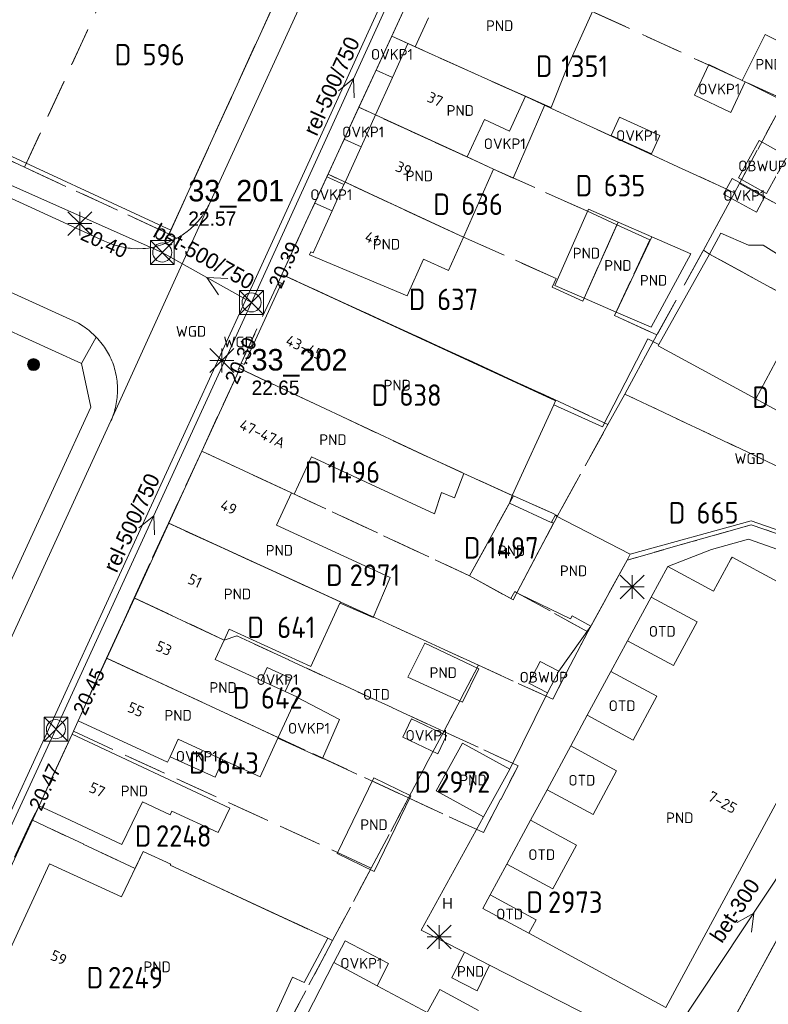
# Model space of a CAD drawing. Header units: metres. Extents: x 207644 to 210135, y 370459 to 373417.
# Tile 30 of 256: x 208055 to 208118, y 372260 to 372342. Entities that reach past the tile are written whole.
import ezdxf
from ezdxf.enums import TextEntityAlignment as Align

# ---------------------------------------------------------------- set-up
doc = ezdxf.new("R2010")
doc.units = ezdxf.units.M
doc.linetypes.add('HIDDEN2', pattern=[4.7625, 3.175, -1.5875])
for name, color, linetype in [('CON_BxH300x300mm', 7, 'Continuous'), ('CON_BxH500x750mm', 7, 'Continuous'), ('DMM_BxH300x300mm', 7, 'Continuous'), ('DMM_BxH500x750mm', 7, 'Continuous'), ('GB', 1, 'Continuous'), ('GB07', 1, 'Continuous'), ('GB11', 1, 'Continuous'), ('INV_BxH300x300mm', 7, 'Continuous'), ('INV_BxH500x750mm', 7, 'Continuous'), ('KAD_perceelnummer', 212, 'Continuous'), ('KAD_sectie', 212, 'Continuous'), ('KAD_Vastgesteld_Perceel', 212, 'Continuous'), ('KO_INSPECTIE', 7, 'Continuous'), ('NAR', 7, 'Continuous'), ('NLV_inspectieput', 7, 'Continuous'), ('NNR_inspectieput', 7, 'Continuous'), ('NOD_inspectieput', 7, 'Continuous'), ('OBWUP', 7, 'Continuous'), ('OTD', 7, 'Continuous'), ('OVKP1', 7, 'Continuous'), ('PIJL', 7, 'Continuous'), ('PND', 7, 'Continuous'), ('WGD', 7, 'Continuous')]:
    doc.layers.add(name, color=color, linetype=linetype)
for name, color, linetype, lineweight in [('GIMGMV', 7, 'Continuous', 25), ('GMV', 7, 'Continuous', 25), ('GP1', 7, 'Continuous', 30), ('Q21_lantaarnpaal', 1, 'Continuous', 0), ('Q26_boom', 72, 'Continuous', 0), ('Q28_rioolput', 153, 'Continuous', 0)]:
    doc.layers.add(name, color=color, linetype=linetype, lineweight=lineweight)
doc.styles.add('ISO', font='isocpeur.ttf', dxfattribs={"height": 1})
doc.styles.add('ISOCP', font='ISOCP.shx', dxfattribs={"height": 1.8})

# ---------------------------------------------------------------- blocks, each defined once
blk = doc.blocks.new('ACMAP_ANN_TEMPLATE_Vastgesteld_Perceelnummer')
at = {"layer": 'KAD_perceelnummer', "style": 'ISOCP'}
blk.add_attdef('Perceelnummer', text='', height=1.8, dxfattribs=at).set_placement((0, 0), align=Align.MIDDLE)
at = {"layer": 'KAD_sectie', "style": 'ISOCP'}
blk.add_attdef('sectie', text='', height=1.8, dxfattribs=at).set_placement((-2.7, 0), align=Align.MIDDLE_RIGHT)
blk = doc.blocks.new('Q21')
for p, q in [((-1, 1), (0, 0)), ((0, 1), (0, 0)), ((0, 0), (1, 1)), ((-1, 0), (0, 0)), ((-1, -1), (0, 0)), ((0, 0), (1, 0)), ((0, 0), (0, -1)), ((0, 0), (1, -1))]:
    blk.add_line(p, q)
blk = doc.blocks.new('Q28')
at = {"linetype": 'Continuous'}
for p, q in [((-1, -1), (1, 1)), ((-1, 1), (1, -1))]:
    blk.add_line(p, q, dxfattribs=at)
blk.add_lwpolyline([(1, 1), (1, -1), (-1, -1), (-1, 1)], close=True)
blk = doc.blocks.new('Q26')
blk.add_hatch(color=256).paths.add_polyline_path([(-0.452, -0.01, 1), (0.548, -0.01, 1)])
blk.add_circle((0.048, -0.01), 0.5)

msp = doc.modelspace()

# ---------------------------------------------------------------- linework, layer by layer
at = {"layer": 'CON_BxH300x300mm', "color": 253, "linetype": 'Continuous', "lineweight": 13}
for points in [[(208034.05, 372337.24), (208067.3, 372322.47)], [(208137.75, 372298.66), (208095.94, 372235.66)]]:
    msp.add_lwpolyline(points, dxfattribs=at)
at = {"layer": 'CON_BxH500x750mm', "color": 253, "linetype": 'Continuous', "lineweight": 13}
for points in [[(208074.78, 372318.29), (208091.87, 372355.76)], [(208067.3, 372322.47), (208074.78, 372318.29)], [(208074.78, 372318.29), (208058.39, 372282.56)], [(208058.39, 372282.56), (208041.93, 372246.97)]]:
    msp.add_lwpolyline(points, dxfattribs=at)
at = {"layer": 'GB', "color": 253, "linetype": 'Continuous', "lineweight": 13}
for points in [[(208088.48, 372339.696), (208089.595, 372342.131)], [(208086.59, 372337.114), (208087.884, 372339.964)], [(208087.884, 372339.964), (208088.48, 372339.696)], [(208085.171, 372333.987), (208086.59, 372337.114)], [(208095.686, 372336.449), (208095.68, 372336.452)], [(208097.728, 372335.558), (208095.686, 372336.449)], [(208099.357, 372334.847), (208097.728, 372335.558)], [(208083.955, 372331.309), (208085.171, 372333.987)], [(208092.847, 372330.468), (208085.171, 372333.987)], [(208082.616, 372328.359), (208083.955, 372331.309)], [(208095.053, 372329.457), (208092.847, 372330.468)], [(208092.54, 372323.76), (208095.053, 372329.457)], [(208082.523, 372328.154), (208081.529, 372325.964)], [(208082.616, 372328.359), (208082.523, 372328.154)], [(208081.529, 372325.964), (208079.932, 372322.445)], [(208114.107, 372324.085), (208113.155, 372322.342)], [(208091.276, 372320.952), (208092.54, 372323.76)], [(208079.732, 372322.536), (208079.62, 372322.29)], [(208079.62, 372322.29), (208087.82, 372318.854)], [(208079.932, 372322.445), (208079.732, 372322.536)], [(208113.155, 372322.342), (208108.896, 372314.76)], [(208087.82, 372318.854), (208089.192, 372321.9)], [(208089.192, 372321.9), (208091.276, 372320.952)], [(208077.039, 372320.001), (208077.316, 372320.637)], [(208100.247, 372310.04), (208077.316, 372320.637)], [(208074.153, 372313.094), (208077.287, 372319.893)], [(208077.287, 372319.893), (208077.039, 372320.001)], [(208117.014, 372310.207), (208119.955, 372315.687)], [(208108.837, 372314.655), (208108.896, 372314.76)], [(208117.014, 372310.207), (208108.837, 372314.655)], [(208073.72, 372312.782), (208073.906, 372313.203)], [(208073.906, 372313.203), (208074.153, 372313.094)], [(208070.62, 372305.839), (208073.735, 372312.617)], [(208073.662, 372312.65), (208073.72, 372312.782)], [(208073.735, 372312.617), (208073.662, 372312.65)], [(208100.105, 372309.731), (208100.247, 372310.04)], [(208096.61, 372302.132), (208100.105, 372309.731)], [(208070.62, 372305.839), (208067.843, 372299.797)], [(208079.791, 372305.352), (208078.348, 372302.247)], [(208090.115, 372300.593), (208079.791, 372305.352)], [(208096.61, 372302.132), (208092.577, 372303.97)], [(208078.126, 372302.349), (208076.87, 372299.638)], [(208078.348, 372302.247), (208078.126, 372302.349)], [(208093.033, 372295.4), (208096.38, 372301.488)], [(208096.38, 372301.488), (208099.891, 372299.853)], [(208099.911, 372299.891), (208100.204, 372300.457)], [(208100.204, 372300.457), (208106.508, 372297.204)], [(208067.843, 372299.797), (208064.967, 372293.542)], [(208076.87, 372299.638), (208086.382, 372295.263)], [(208099.891, 372299.853), (208099.911, 372299.891)], [(208103.205, 372291.196), (208106.24, 372296.717)], [(208106.24, 372296.717), (208106.508, 372297.204)], [(208114.935, 372296.79), (208113.491, 372294.114)], [(208115.033, 372296.969), (208114.935, 372296.79)], [(208126.531, 372290.756), (208115.033, 372296.969)], [(208108.253, 372293.62), (208109.644, 372296.193)], [(208113.491, 372294.114), (208109.644, 372296.193)], [(208086.382, 372295.263), (208084.978, 372291.911)], [(208096.505, 372293.491), (208093.033, 372295.4)], [(208062.653, 372288.506), (208064.967, 372293.542)], [(208096.831, 372294.084), (208096.505, 372293.491)], [(208097.004, 372293.989), (208096.831, 372294.084)], [(208097.224, 372293.868), (208097.004, 372293.989)], [(208108.253, 372293.62), (208112.1, 372291.541)], [(208082.184, 372293.11), (208079.742, 372287.799)], [(208072.891, 372290.923), (208072.474, 372290.017)], [(208112.1, 372291.541), (208110.121, 372287.878)], [(208109.493, 372259.268), (208126.531, 372290.756)], [(208072.474, 372290.017), (208071.732, 372288.404)], [(208104.888, 372287.392), (208106.274, 372289.957)], [(208110.121, 372287.878), (208106.274, 372289.957)], [(208060.247, 372283.272), (208062.653, 372288.506)], [(208071.732, 372288.404), (208075.593, 372286.627)], [(208104.888, 372287.392), (208108.735, 372285.313)], [(208075.593, 372286.627), (208077.591, 372285.708)], [(208077.591, 372285.708), (208078.575, 372285.255)], [(208078.575, 372285.255), (208078.572, 372285.248)], [(208108.735, 372285.313), (208106.756, 372281.651)], [(208102.909, 372283.73), (208101.518, 372281.156)], [(208106.756, 372281.651), (208102.909, 372283.73)], [(208067.739, 372279.796), (208060.247, 372283.272)], [(208059.74, 372282.148), (208056.976, 372276.151)], [(208059.74, 372282.148), (208072.949, 372275.947)], [(208076.988, 372281.814), (208075.488, 372278.559)], [(208068.634, 372281.718), (208067.949, 372280.247)], [(208072.384, 372279.989), (208068.634, 372281.718)], [(208101.518, 372281.156), (208105.365, 372279.077)], [(208067.949, 372280.247), (208067.739, 372279.796)], [(208075.488, 372278.559), (208072.384, 372279.989)], [(208105.365, 372279.077), (208103.386, 372275.414)], [(208098.153, 372274.929), (208099.539, 372277.493)], [(208103.386, 372275.414), (208099.539, 372277.493)], [(208056.976, 372276.151), (208059.57, 372274.942)], [(208065.636, 372276.472), (208063.918, 372272.916)], [(208067.953, 372275.389), (208065.636, 372276.472)], [(208068.106, 372275.708), (208067.953, 372275.389)], [(208071.983, 372273.898), (208068.106, 372275.708)], [(208072.949, 372275.947), (208071.983, 372273.898)], [(208063.918, 372272.916), (208059.57, 372274.942)], [(208098.153, 372274.929), (208102, 372272.85)], [(208102, 372272.85), (208100.021, 372269.187)], [(208063.882, 372268.509), (208065.712, 372272.327)], [(208065.712, 372272.327), (208068.015, 372271.259)], [(208057.84, 372271.298), (208054.215, 372263.415)], [(208057.84, 372271.298), (208063.882, 372268.509)], [(208068.015, 372271.259), (208067.973, 372271.171)], [(208067.973, 372271.171), (208081.169, 372265.052)], [(208096.174, 372271.266), (208094.778, 372268.683)], [(208100.021, 372269.187), (208096.174, 372271.266)], [(208094.778, 372268.683), (208098.625, 372266.605)], [(208098.625, 372266.605), (208098.013, 372265.472)], [(208098.013, 372265.472), (208109.493, 372259.268)], [(208081.169, 372265.052), (208079.19, 372261.351)], [(208077.119, 372254.137), (208081.685, 372263.02)], [(208081.685, 372263.02), (208085.303, 372261.078)], [(208079.19, 372261.351), (208078.22, 372261.8)], [(208085.303, 372261.078), (208089.49, 372258.829)]]:
    msp.add_lwpolyline(points, dxfattribs=at)
at = {"layer": 'GB07', "color": 253, "linetype": 'Continuous', "lineweight": 13}
for points in [[(208095.68, 372336.452), (208088.48, 372339.696)], [(208082.616, 372328.359), (208092.54, 372323.76)], [(208102.641, 372318.652), (208105.48, 372325.024)], [(208105.338, 372317.481), (208108.303, 372323.787)], [(208124.907, 372315.916), (208113.155, 372322.342)], [(208089.539, 372305.354), (208073.72, 372312.782)], [(208078.126, 372302.349), (208070.62, 372305.839)], [(208092.577, 372303.97), (208089.539, 372305.354)], [(208082.23, 372293.21), (208067.843, 372299.797)], [(208097.004, 372293.989), (208100.085, 372299.799)], [(208100.085, 372299.799), (208099.911, 372299.891)], [(208072.474, 372290.017), (208064.967, 372293.542)], [(208101.494, 372291.798), (208097.224, 372293.868)], [(208082.195, 372293.105), (208082.23, 372293.21)], [(208077.009, 372281.859), (208062.653, 372288.506)], [(208076.988, 372281.814), (208077.009, 372281.859)]]:
    msp.add_lwpolyline(points, dxfattribs=at)
at = {"layer": 'GB11', "color": 253, "linetype": 'Continuous', "lineweight": 13}
for points in [[(208101.148, 372337.759), (208103.486, 372342.958)], [(208117.808, 372340.717), (208115.889, 372336.886)], [(208116.135, 372336.762), (208118.864, 372335.396), (208120.783, 372339.227), (208117.808, 372340.717)], [(208099.889, 372334.622), (208101.148, 372337.759)], [(208115.889, 372336.886), (208116.135, 372336.762)], [(208092.847, 372330.468), (208094.286, 372333.607), (208096.391, 372332.641), (208097.728, 372335.558)], [(208099.357, 372334.847), (208099.889, 372334.622)], [(208100.186, 372319.717), (208102.994, 372326.113)], [(208102.994, 372326.113), (208105.48, 372325.024)], [(208105.48, 372325.024), (208108.303, 372323.787)], [(208116.41, 372323.093), (208114.107, 372324.085)], [(208111.581, 372322.351), (208108.303, 372323.787)], [(208117.643, 372323.088), (208116.41, 372323.093)], [(208122.259, 372320.206), (208117.643, 372323.088)], [(208108.269, 372316.209), (208111.581, 372322.351)], [(208102.641, 372318.652), (208100.186, 372319.717)], [(208102.641, 372318.652), (208105.338, 372317.481)], [(208105.338, 372317.481), (208108.269, 372316.209)], [(208092.577, 372303.97), (208091.793, 372301.938)], [(208090.698, 372302.386), (208090.115, 372300.593)], [(208091.793, 372301.938), (208090.698, 372302.386)], [(208082.195, 372293.105), (208082.184, 372293.11)], [(208084.978, 372291.911), (208082.195, 372293.105)], [(208101.647, 372292.037), (208101.494, 372291.798)], [(208103.205, 372291.196), (208101.647, 372292.037)], [(208079.742, 372287.799), (208072.891, 372290.923)], [(208087.866, 372286.919), (208089.306, 372289.766)], [(208089.306, 372289.766), (208093.81, 372287.625)], [(208093.81, 372287.625), (208092.457, 372284.809)], [(208092.457, 372284.809), (208087.866, 372286.919)], [(208077.009, 372281.859), (208078.572, 372285.248)], [(208090.254, 372277.402), (208092.445, 372281.383)], [(208092.445, 372281.383), (208096.406, 372279.202)], [(208081.944, 372272.144), (208085.034, 372278.493)], [(208085.034, 372278.493), (208088.132, 372276.985)], [(208094.215, 372275.221), (208096.406, 372279.202)], [(208088.132, 372276.985), (208085.041, 372270.636)], [(208094.215, 372275.221), (208090.254, 372277.402)], [(208085.041, 372270.636), (208081.944, 372272.144)], [(208091.55, 372261.752), (208092.61, 372263.884)], [(208094.715, 372262.811), (208092.61, 372263.884)], [(208094.715, 372262.811), (208093.684, 372260.66)], [(208078.22, 372261.8), (208075.277, 372255.407)], [(208093.684, 372260.66), (208091.55, 372261.752)]]:
    msp.add_lwpolyline(points, dxfattribs=at)
at = {"layer": 'GIMGMV', "color": 253, "linetype": 'Continuous', "lineweight": 13}
for points in [[(208115.56, 372328.718), (208117.915, 372327.411), (208119.651, 372330.537), (208117.297, 372331.845), (208115.56, 372328.718)], [(208098.014, 372286.42), (208098.955, 372288.219)], [(208098.955, 372288.219), (208100.511, 372287.404)], [(208099.57, 372285.606), (208098.014, 372286.42)]]:
    msp.add_lwpolyline(points, dxfattribs=at)
at = {"layer": 'GMV', "color": 253, "linetype": 'Continuous', "lineweight": 13}
for points in [[(208071.191, 372326.447), (208091.369, 372370.447)], [(208075.186, 372320.465), (208097.202, 372368.602)], [(208068.041, 372324.435), (208078.922, 372348.254)], [(208081.087, 372328.806), (208087.649, 372343.022)], [(208043.146, 372332.273), (208056.008, 372326.366)], [(208020.8, 372331.272), (208060.52, 372313.184)], [(208067.714, 372324.49), (208052.013, 372331.728)], [(208030.572, 372330.054), (208059.852, 372316.752)], [(208078.329, 372322.831), (208081.087, 372328.806)], [(208056.008, 372326.366), (208062.464, 372323.414)], [(208063.001, 372308.374), (208071.191, 372326.447)], [(208067.769, 372324.465), (208067.714, 372324.49)], [(208068.005, 372324.356), (208067.769, 372324.465)], [(208067.814, 372323.939), (208068.005, 372324.356)], [(208068.523, 372323.666), (208067.814, 372323.939)], [(208068.005, 372324.356), (208068.041, 372324.435)], [(208064.75, 372322.815), (208065.213, 372322.786)], [(208065.213, 372322.786), (208065.676, 372322.794)], [(208077.316, 372320.637), (208078.329, 372322.831)], [(208048.775, 372263.033), (208075.186, 372320.465)], [(208059.852, 372316.752), (208060.269, 372316.541)], [(208060.269, 372316.541), (208060.67, 372316.303)], [(208060.52, 372313.184), (208061.759, 372315.384)], [(208104.192, 372307.862), (208107.986, 372315.23)], [(208107.986, 372315.23), (208108.896, 372314.76)], [(208060.52, 372313.184), (208061.306, 372309.516)], [(208117.014, 372310.207), (208121.661, 372307.679)], [(208061.306, 372309.516), (208052.82, 372291.092)], [(208100.105, 372309.731), (208104.192, 372307.862)], [(208063.001, 372308.374), (208042.215, 372263.185)], [(208096.38, 372301.488), (208096.61, 372302.132)], [(208106.508, 372297.204), (208116.636, 372299.998)], [(208116.636, 372299.998), (208134.751, 372293.701)], [(208113.314, 372297.606), (208116.402, 372298.473)], [(208116.402, 372298.473), (208133.764, 372292.369)], [(208109.644, 372296.193), (208113.314, 372297.606)], [(208108.253, 372293.62), (208106.274, 372289.957)], [(208114.29, 372256.676), (208133.764, 372292.369)], [(208100.511, 372287.404), (208103.205, 372291.196)], [(208099.57, 372285.606), (208100.511, 372287.404)], [(208104.888, 372287.392), (208102.909, 372283.73)], [(208096.406, 372279.202), (208099.57, 372285.606)], [(208060.247, 372283.272), (208059.74, 372282.148)], [(208101.518, 372281.156), (208099.539, 372277.493)], [(208051.632, 372264.607), (208056.976, 372276.151)], [(208088.991, 372265.729), (208094.215, 372275.221)], [(208098.153, 372274.929), (208096.174, 372271.266)], [(208094.778, 372268.683), (208094.166, 372267.551)], [(208094.166, 372267.551), (208098.013, 372265.472)], [(208092.61, 372263.884), (208088.991, 372265.729)], [(208094.715, 372262.811), (208112.649, 372253.669)]]:
    msp.add_lwpolyline(points, dxfattribs=at)
for points in [[(208071.191, 372326.447, -0.052929), (208070.413, 372325.24)], [(208070.413, 372325.24, -0.057607), (208069.389, 372324.233)], [(208068.523, 372323.666, 0.04099), (208069.389, 372324.233)], [(208062.464, 372323.414, 0.047175), (208063.582, 372323.017)], [(208063.582, 372323.017, 0.03939), (208064.75, 372322.815)], [(208066.592, 372322.932, 0.042418), (208068.058, 372323.438)], [(208068.058, 372323.438, 0.021588), (208068.523, 372323.666)], [(208065.676, 372322.794, 0.052525), (208066.592, 372322.932)], [(208061.408, 372315.731, 0.048844), (208060.67, 372316.303)], [(208061.759, 372315.384, 0.014326), (208061.408, 372315.731)], [(208061.759, 372315.384, -0.022745), (208062.273, 372314.795)], [(208062.273, 372314.795, -0.059223), (208062.943, 372313.711)], [(208062.943, 372313.711, -0.054199), (208063.393, 372312.385)], [(208063.393, 372312.385, -0.053247), (208063.551, 372310.994)], [(208063.551, 372310.994, -0.053748), (208063.415, 372309.655)], [(208063.001, 372308.374, 0.051447), (208063.415, 372309.655)]]:
    msp.add_lwpolyline(points, format="xyb", dxfattribs=at)
at = {"layer": 'GP1', "color": 253, "linetype": 'Continuous', "lineweight": 13}
for points in [[(208086.59, 372337.114), (208085.217, 372337.727), (208086.519, 372340.574), (208087.884, 372339.964)], [(208115.889, 372336.886), (208113.101, 372338.208), (208111.882, 372335.639)], [(208111.882, 372335.639), (208114.919, 372334.199), (208116.135, 372336.762)], [(208083.955, 372331.309), (208082.539, 372331.952), (208083.755, 372334.63), (208085.171, 372333.987)], [(208096.706, 372328.707), (208099.357, 372334.847)], [(208104.899, 372332.265), (208108.293, 372330.733), (208108.987, 372332.271), (208105.593, 372333.803), (208104.899, 372332.265)], [(208081.087, 372328.806), (208080.093, 372326.616), (208081.529, 372325.964)], [(208082.523, 372328.154), (208081.087, 372328.806)], [(208095.053, 372329.457), (208096.706, 372328.707)], [(208115.034, 372328.657), (208117.787, 372327.157), (208117.08, 372325.861), (208114.327, 372327.361), (208115.034, 372328.657)], [(208077.591, 372285.708), (208078.09, 372286.794), (208076.093, 372287.713), (208075.593, 372286.627)], [(208078.572, 372285.248), (208082.135, 372283.373)], [(208082.135, 372283.373), (208080.711, 372280.117)], [(208088.184, 372283.413), (208091.115, 372282.034), (208090.396, 372280.507), (208087.466, 372281.887), (208088.184, 372283.413)], [(208080.711, 372280.117), (208076.988, 372281.814)], [(208067.949, 372280.247), (208071.728, 372278.538), (208072.384, 372279.989)], [(208081.685, 372263.02), (208082.615, 372264.829)], [(208082.615, 372264.829), (208086.266, 372262.952)], [(208086.266, 372262.952), (208085.303, 372261.078)], [(208089.49, 372258.829), (208090.545, 372260.757)], [(208090.545, 372260.757), (208093.787, 372259.016)]]:
    msp.add_lwpolyline(points, dxfattribs=at)
at = {"layer": 'KAD_Vastgesteld_Perceel', "color": 253, "linetype": 'HIDDEN2', "lineweight": 13}
for points in [[(208221.907, 372431.51), (208117.576, 372239.717), (208113.76, 372232.49), (208113.684, 372232.324), (208112.868, 372230.75), (208098.714, 372236.806), (208099.493, 372237.015), (208100.256, 372237.274), (208101.002, 372237.581), (208101.731, 372237.933), (208102.437, 372238.328), (208103.118, 372238.766), (208103.702, 372239.195), (208104.259, 372239.659), (208104.786, 372240.157), (208105.283, 372240.685), (208105.749, 372241.239), (208106.184, 372241.819), (208134.368, 372293.476)], [(208027.858, 372342.38), (208036.086, 372338.639), (208041.745, 372336.066), (208043.371, 372335.323), (208055.76, 372329.614), (208067.873, 372324.014), (208079.015, 372348.458)], [(208087.649, 372343.022), (208086.521, 372340.578), (208083.774, 372334.629), (208081.187, 372329.024), (208077.316, 372320.637), (208077.039, 372320.001), (208073.906, 372313.203), (208073.72, 372312.782), (208073.662, 372312.65), (208073.735, 372312.617), (208070.61, 372305.844), (208067.824, 372299.806), (208064.94, 372293.555), (208062.636, 372288.514), (208060.25, 372283.271), (208059.849, 372282.384), (208059.74, 372282.148), (208056.976, 372276.151), (208056.377, 372274.972), (208048.884, 372258.902), (208042.106, 372244.171), (208027.391, 372212.053), (208027.391, 372212.053), (208024.641, 372206.06)], [(208072.87, 372248.543), (208081.563, 372264.853), (208084.804, 372270.934), (208087.925, 372276.806), (208094.207, 372273.898), (208097.115, 372279.497), (208090.874, 372282.375), (208093.797, 372287.914), (208100.009, 372285.07), (208102.945, 372290.723), (208106.24, 372296.717), (208111.587, 372298.235), (208116.647, 372299.672), (208134.368, 372293.476), (208106.184, 372241.819)]]:
    msp.add_lwpolyline(points, dxfattribs=at)
for points in [[(208057.911, 372358.267), (208067.012, 372354.05), (208055.76, 372329.614), (208043.371, 372335.323), (208054.7, 372359.751), (208057.911, 372358.267)], [(208122.526, 372341.065), (208119.415, 372335.256), (208090.233, 372348.677), (208092.957, 372354.636), (208094.051, 372356.935), (208108.29, 372350.333), (208123.707, 372343.265), (208122.526, 372341.065)], [(208067.066, 372354.024), (208078.442, 372348.725), (208079.015, 372348.458), (208067.873, 372324.014), (208055.76, 372329.614), (208067.012, 372354.05), (208067.066, 372354.024)], [(208086.521, 372340.578), (208087.649, 372343.022), (208090.233, 372348.677), (208119.415, 372335.256), (208118.69, 372333.903), (208115.649, 372328.24), (208115.233, 372327.466), (208097.809, 372335.493), (208086.521, 372340.578)], [(208086.521, 372340.578), (208097.809, 372335.493), (208115.233, 372327.466), (208112.635, 372322.656), (208108.738, 372315.568), (208105.199, 372317.183), (208108.156, 372323.542), (208105.39, 372324.801), (208102.86, 372325.953), (208095.053, 372329.457), (208093.058, 372330.362), (208083.774, 372334.629), (208086.521, 372340.578)], [(208081.187, 372329.024), (208083.774, 372334.629), (208093.058, 372330.362), (208095.053, 372329.457), (208102.86, 372325.953), (208105.39, 372324.801), (208102.54, 372318.397), (208099.96, 372319.573), (208100.29, 372320.297), (208092.54, 372323.76), (208090.512, 372324.683), (208081.187, 372329.024)], [(208147.831, 372317.738), (208144.859, 372312.277), (208115.649, 372328.24), (208118.69, 372333.903), (208147.831, 372317.738)], [(208077.316, 372320.637), (208081.187, 372329.024), (208090.512, 372324.683), (208092.54, 372323.76), (208100.29, 372320.297), (208099.96, 372319.573), (208102.54, 372318.397), (208105.39, 372324.801), (208108.156, 372323.542), (208105.199, 372317.183), (208108.738, 372315.568), (208106.039, 372310.622), (208104.63, 372308.069), (208100.161, 372310.166), (208077.316, 372320.637)], [(208144.859, 372312.277), (208141.807, 372306.668), (208121.066, 372318.017), (208113.154, 372322.34), (208112.635, 372322.656), (208115.233, 372327.466), (208115.649, 372328.24), (208144.859, 372312.277)], [(208141.807, 372306.668), (208138.189, 372300.019), (208132.599, 372298.067), (208106.039, 372310.622), (208108.738, 372315.568), (208112.635, 372322.656), (208113.154, 372322.34), (208121.066, 372318.017), (208141.807, 372306.668)], [(208096.715, 372302.098), (208096.438, 372302.222), (208089.539, 372305.354), (208073.72, 372312.782), (208073.906, 372313.203), (208077.039, 372320.001), (208077.316, 372320.637), (208100.161, 372310.166), (208104.63, 372308.069), (208100.419, 372300.429), (208099.927, 372300.663), (208096.715, 372302.098)], [(208093.033, 372295.4), (208078.126, 372302.349), (208070.61, 372305.844), (208073.735, 372312.617), (208073.662, 372312.65), (208073.72, 372312.782), (208089.539, 372305.354), (208096.438, 372302.222), (208096.715, 372302.098), (208093.033, 372295.4)], [(208134.368, 372293.476), (208116.647, 372299.672), (208111.587, 372298.235), (208106.24, 372296.717), (208102.945, 372290.723), (208097.004, 372293.989), (208097.312, 372294.568), (208100.419, 372300.429), (208104.63, 372308.069), (208106.039, 372310.622), (208132.599, 372298.067), (208138.189, 372300.019), (208136.681, 372297.248), (208134.751, 372293.701), (208134.555, 372293.411), (208134.368, 372293.476)], [(208093.797, 372287.914), (208067.824, 372299.806), (208070.61, 372305.844), (208078.126, 372302.349), (208093.033, 372295.4), (208096.688, 372293.39), (208096.942, 372293.871), (208097.004, 372293.989), (208102.945, 372290.723), (208100.009, 372285.07), (208093.797, 372287.914)], [(208096.715, 372302.098), (208099.927, 372300.663), (208100.419, 372300.429), (208097.312, 372294.568), (208097.004, 372293.989), (208096.942, 372293.871), (208096.688, 372293.39), (208093.033, 372295.4), (208096.715, 372302.098)], [(208067.824, 372299.806), (208093.797, 372287.914), (208090.874, 372282.375), (208073.557, 372290.362), (208072.474, 372290.017), (208064.94, 372293.555), (208067.824, 372299.806)], [(208062.636, 372288.514), (208064.94, 372293.555), (208072.474, 372290.017), (208073.557, 372290.362), (208090.874, 372282.375), (208087.925, 372276.806), (208062.636, 372288.514)], [(208059.849, 372282.384), (208060.25, 372283.271), (208062.636, 372288.514), (208087.925, 372276.806), (208084.804, 372270.934), (208059.849, 372282.384)], [(208056.976, 372276.151), (208059.74, 372282.148), (208059.849, 372282.384), (208084.804, 372270.934), (208081.563, 372264.853), (208081.169, 372265.052), (208067.973, 372271.171), (208068.015, 372271.259), (208065.712, 372272.327), (208065.022, 372270.887), (208056.377, 372274.972), (208056.976, 372276.151)], [(208094.207, 372273.898), (208087.925, 372276.806), (208090.874, 372282.375), (208097.115, 372279.497), (208094.207, 372273.898)], [(208056.377, 372274.972), (208065.022, 372270.887), (208065.712, 372272.327), (208068.015, 372271.259), (208067.973, 372271.171), (208081.169, 372265.052), (208081.563, 372264.853), (208072.87, 372248.543), (208048.884, 372258.902), (208056.377, 372274.972)]]:
    msp.add_lwpolyline(points, close=True, dxfattribs=at)
at = {"layer": 'NOD_inspectieput', "color": 253, "lineweight": 13}
for centre in [(208067.3, 372322.47), (208074.78, 372318.29), (208058.39, 372282.56)]:
    msp.add_circle(centre, 0.8, dxfattribs=at)
at = {"layer": 'PIJL', "color": 253, "lineweight": 13}
for points in [[(208082.07, 372336.01), (208083.33, 372337.03), (208083.38, 372335.42)], [(208072.78, 372320.3), (208071.04, 372320.38), (208072.02, 372318.94)], [(208065.33, 372299.42), (208066.59, 372300.42), (208066.64, 372298.82)], [(208115.45, 372266.36), (208116.85, 372267.16), (208116.65, 372265.56)]]:
    msp.add_lwpolyline(points, dxfattribs=at)

# ---------------------------------------------------------------- block references
at = {"layer": 'KAD_Vastgesteld_Perceel', "color": 253, "linetype": 'HIDDEN2', "lineweight": 13}
ref = msp.add_blockref('ACMAP_ANN_TEMPLATE_Vastgesteld_Perceelnummer', (208067.408, 372339.032), dxfattribs=at)
ref.add_attrib('Perceelnummer', '596', dxfattribs={"layer": 'KAD_perceelnummer', "lineweight": 13, "height": 1.8, "style": 'ISOCP'}).set_placement((208067.408, 372339.032), align=Align.MIDDLE)
ref.add_attrib('sectie', 'D', dxfattribs={"layer": 'KAD_sectie', "lineweight": 13, "height": 1.8, "style": 'ISOCP'}).set_placement((208064.708, 372339.032), align=Align.MIDDLE_RIGHT)
ref = msp.add_blockref('ACMAP_ANN_TEMPLATE_Vastgesteld_Perceelnummer', (208102.689, 372338.072), dxfattribs=at)
ref.add_attrib('Perceelnummer', '1351', dxfattribs={"layer": 'KAD_perceelnummer', "lineweight": 13, "height": 1.8, "style": 'ISOCP'}).set_placement((208102.689, 372338.072), align=Align.MIDDLE)
ref.add_attrib('sectie', 'D', dxfattribs={"layer": 'KAD_sectie', "lineweight": 13, "height": 1.8, "style": 'ISOCP'}).set_placement((208099.989, 372338.072), align=Align.MIDDLE_RIGHT)
ref = msp.add_blockref('ACMAP_ANN_TEMPLATE_Vastgesteld_Perceelnummer', (208106.026, 372328.073), dxfattribs=at)
ref.add_attrib('Perceelnummer', '635', dxfattribs={"layer": 'KAD_perceelnummer', "lineweight": 13, "height": 1.8, "style": 'ISOCP'}).set_placement((208106.026, 372328.073), align=Align.MIDDLE)
ref.add_attrib('sectie', 'D', dxfattribs={"layer": 'KAD_sectie', "lineweight": 13, "height": 1.8, "style": 'ISOCP'}).set_placement((208103.326, 372328.073), align=Align.MIDDLE_RIGHT)
ref = msp.add_blockref('ACMAP_ANN_TEMPLATE_Vastgesteld_Perceelnummer', (208094.097, 372326.513), dxfattribs=at)
ref.add_attrib('Perceelnummer', '636', dxfattribs={"layer": 'KAD_perceelnummer', "lineweight": 13, "height": 1.8, "style": 'ISOCP'}).set_placement((208094.097, 372326.513), align=Align.MIDDLE)
ref.add_attrib('sectie', 'D', dxfattribs={"layer": 'KAD_sectie', "lineweight": 13, "height": 1.8, "style": 'ISOCP'}).set_placement((208091.397, 372326.513), align=Align.MIDDLE_RIGHT)
ref = msp.add_blockref('ACMAP_ANN_TEMPLATE_Vastgesteld_Perceelnummer', (208092.044, 372318.547), dxfattribs=at)
ref.add_attrib('Perceelnummer', '637', dxfattribs={"layer": 'KAD_perceelnummer', "lineweight": 13, "height": 1.8, "style": 'ISOCP'}).set_placement((208092.044, 372318.547), align=Align.MIDDLE)
ref.add_attrib('sectie', 'D', dxfattribs={"layer": 'KAD_sectie', "lineweight": 13, "height": 1.8, "style": 'ISOCP'}).set_placement((208089.344, 372318.547), align=Align.MIDDLE_RIGHT)
ref = msp.add_blockref('ACMAP_ANN_TEMPLATE_Vastgesteld_Perceelnummer', (208088.935, 372310.533), dxfattribs=at)
ref.add_attrib('Perceelnummer', '638', dxfattribs={"layer": 'KAD_perceelnummer', "lineweight": 13, "height": 1.8, "style": 'ISOCP'}).set_placement((208088.935, 372310.533), align=Align.MIDDLE)
ref.add_attrib('sectie', 'D', dxfattribs={"layer": 'KAD_sectie', "lineweight": 13, "height": 1.8, "style": 'ISOCP'}).set_placement((208086.235, 372310.533), align=Align.MIDDLE_RIGHT)
ref = msp.add_blockref('ACMAP_ANN_TEMPLATE_Vastgesteld_Perceelnummer', (208120.823, 372310.361), dxfattribs=at)
ref.add_attrib('Perceelnummer', '664', dxfattribs={"layer": 'KAD_perceelnummer', "lineweight": 13, "height": 1.8, "style": 'ISOCP'}).set_placement((208120.823, 372310.361), align=Align.MIDDLE)
ref.add_attrib('sectie', 'D', dxfattribs={"layer": 'KAD_sectie', "lineweight": 13, "height": 1.8, "style": 'ISOCP'}).set_placement((208118.123, 372310.361), align=Align.MIDDLE_RIGHT)
ref = msp.add_blockref('ACMAP_ANN_TEMPLATE_Vastgesteld_Perceelnummer', (208083.35, 372304.091), dxfattribs=at)
ref.add_attrib('Perceelnummer', '1496', dxfattribs={"layer": 'KAD_perceelnummer', "lineweight": 13, "height": 1.8, "style": 'ISOCP'}).set_placement((208083.35, 372304.091), align=Align.MIDDLE)
ref.add_attrib('sectie', 'D', dxfattribs={"layer": 'KAD_sectie', "lineweight": 13, "height": 1.8, "style": 'ISOCP'}).set_placement((208080.65, 372304.091), align=Align.MIDDLE_RIGHT)
ref = msp.add_blockref('ACMAP_ANN_TEMPLATE_Vastgesteld_Perceelnummer', (208113.82, 372300.673), dxfattribs=at)
ref.add_attrib('Perceelnummer', '665', dxfattribs={"layer": 'KAD_perceelnummer', "lineweight": 13, "height": 1.8, "style": 'ISOCP'}).set_placement((208113.82, 372300.673), align=Align.MIDDLE)
ref.add_attrib('sectie', 'D', dxfattribs={"layer": 'KAD_sectie', "lineweight": 13, "height": 1.8, "style": 'ISOCP'}).set_placement((208111.12, 372300.673), align=Align.MIDDLE_RIGHT)
ref = msp.add_blockref('ACMAP_ANN_TEMPLATE_Vastgesteld_Perceelnummer', (208096.659, 372297.744), dxfattribs=at)
ref.add_attrib('Perceelnummer', '1497', dxfattribs={"layer": 'KAD_perceelnummer', "lineweight": 13, "height": 1.8, "style": 'ISOCP'}).set_placement((208096.659, 372297.744), align=Align.MIDDLE)
ref.add_attrib('sectie', 'D', dxfattribs={"layer": 'KAD_sectie', "lineweight": 13, "height": 1.8, "style": 'ISOCP'}).set_placement((208093.959, 372297.744), align=Align.MIDDLE_RIGHT)
ref = msp.add_blockref('ACMAP_ANN_TEMPLATE_Vastgesteld_Perceelnummer', (208085.117, 372295.457), dxfattribs=at)
ref.add_attrib('Perceelnummer', '2971', dxfattribs={"layer": 'KAD_perceelnummer', "lineweight": 13, "height": 1.8, "style": 'ISOCP'}).set_placement((208085.117, 372295.457), align=Align.MIDDLE)
ref.add_attrib('sectie', 'D', dxfattribs={"layer": 'KAD_sectie', "lineweight": 13, "height": 1.8, "style": 'ISOCP'}).set_placement((208082.417, 372295.457), align=Align.MIDDLE_RIGHT)
ref = msp.add_blockref('ACMAP_ANN_TEMPLATE_Vastgesteld_Perceelnummer', (208078.524, 372291.091), dxfattribs=at)
ref.add_attrib('Perceelnummer', '641', dxfattribs={"layer": 'KAD_perceelnummer', "lineweight": 13, "height": 1.8, "style": 'ISOCP'}).set_placement((208078.524, 372291.091), align=Align.MIDDLE)
ref.add_attrib('sectie', 'D', dxfattribs={"layer": 'KAD_sectie', "lineweight": 13, "height": 1.8, "style": 'ISOCP'}).set_placement((208075.824, 372291.091), align=Align.MIDDLE_RIGHT)
ref = msp.add_blockref('ACMAP_ANN_TEMPLATE_Vastgesteld_Perceelnummer', (208077.314, 372285.181), dxfattribs=at)
ref.add_attrib('Perceelnummer', '642', dxfattribs={"layer": 'KAD_perceelnummer', "lineweight": 13, "height": 1.8, "style": 'ISOCP'}).set_placement((208077.314, 372285.181), align=Align.MIDDLE)
ref.add_attrib('sectie', 'D', dxfattribs={"layer": 'KAD_sectie', "lineweight": 13, "height": 1.8, "style": 'ISOCP'}).set_placement((208074.614, 372285.181), align=Align.MIDDLE_RIGHT)
ref = msp.add_blockref('ACMAP_ANN_TEMPLATE_Vastgesteld_Perceelnummer', (208073.634, 372279.724), dxfattribs=at)
ref.add_attrib('Perceelnummer', '643', dxfattribs={"layer": 'KAD_perceelnummer', "lineweight": 13, "height": 1.8, "style": 'ISOCP'}).set_placement((208073.634, 372279.724), align=Align.MIDDLE)
ref.add_attrib('sectie', 'D', dxfattribs={"layer": 'KAD_sectie', "lineweight": 13, "height": 1.8, "style": 'ISOCP'}).set_placement((208070.934, 372279.724), align=Align.MIDDLE_RIGHT)
ref = msp.add_blockref('ACMAP_ANN_TEMPLATE_Vastgesteld_Perceelnummer', (208092.519, 372278.136), dxfattribs=at)
ref.add_attrib('Perceelnummer', '2972', dxfattribs={"layer": 'KAD_perceelnummer', "lineweight": 13, "height": 1.8, "style": 'ISOCP'}).set_placement((208092.519, 372278.136), align=Align.MIDDLE)
ref.add_attrib('sectie', 'D', dxfattribs={"layer": 'KAD_sectie', "lineweight": 13, "height": 1.8, "style": 'ISOCP'}).set_placement((208089.819, 372278.136), align=Align.MIDDLE_RIGHT)
ref = msp.add_blockref('ACMAP_ANN_TEMPLATE_Vastgesteld_Perceelnummer', (208069.097, 372273.619), dxfattribs=at)
ref.add_attrib('Perceelnummer', '2248', dxfattribs={"layer": 'KAD_perceelnummer', "lineweight": 13, "height": 1.8, "style": 'ISOCP'}).set_placement((208069.097, 372273.619), align=Align.MIDDLE)
ref.add_attrib('sectie', 'D', dxfattribs={"layer": 'KAD_sectie', "lineweight": 13, "height": 1.8, "style": 'ISOCP'}).set_placement((208066.397, 372273.619), align=Align.MIDDLE_RIGHT)
ref = msp.add_blockref('ACMAP_ANN_TEMPLATE_Vastgesteld_Perceelnummer', (208101.897, 372268.079), dxfattribs=at)
ref.add_attrib('Perceelnummer', '2973', dxfattribs={"layer": 'KAD_perceelnummer', "lineweight": 13, "height": 1.8, "style": 'ISOCP'}).set_placement((208101.897, 372268.079), align=Align.MIDDLE)
ref.add_attrib('sectie', 'D', dxfattribs={"layer": 'KAD_sectie', "lineweight": 13, "height": 1.8, "style": 'ISOCP'}).set_placement((208099.197, 372268.079), align=Align.MIDDLE_RIGHT)
ref = msp.add_blockref('ACMAP_ANN_TEMPLATE_Vastgesteld_Perceelnummer', (208065.064, 372261.758), dxfattribs=at)
ref.add_attrib('Perceelnummer', '2249', dxfattribs={"layer": 'KAD_perceelnummer', "lineweight": 13, "height": 1.8, "style": 'ISOCP'}).set_placement((208065.064, 372261.758), align=Align.MIDDLE)
ref.add_attrib('sectie', 'D', dxfattribs={"layer": 'KAD_sectie', "lineweight": 13, "height": 1.8, "style": 'ISOCP'}).set_placement((208062.364, 372261.758), align=Align.MIDDLE_RIGHT)
at = {"layer": 'Q21_lantaarnpaal', "color": 253}
for p in [(208060.386, 372324.886), (208072.298, 372313.431), (208106.662, 372294.465), (208090.495, 372265.161)]:
    msp.add_blockref('Q21', p, dxfattribs=at)
at = {"layer": 'Q26_boom', "color": 253}
msp.add_blockref('Q26', (208056.468, 372313.095), dxfattribs=at)
at = {"layer": 'Q28_rioolput', "color": 253}
for p in [(208067.304, 372322.466), (208074.781, 372318.287), (208058.393, 372282.564)]:
    msp.add_blockref('Q28', p, dxfattribs=at)

# ---------------------------------------------------------------- texts
at = {"layer": 'DMM_BxH300x300mm', "color": 253, "lineweight": 13}
msp.add_text('bet-300', height=1.3, rotation=56.43, dxfattribs=at).set_placement((208114.18, 372264.56))
at = {"layer": 'DMM_BxH500x750mm', "color": 253, "lineweight": 13}
for s, rotation, p in [('rel-500/750', 65.48, (208080.24, 372332.14)), ('bet-500/750', 330.8, (208066.43, 372323.84)), ('rel-500/750', 65.36, (208063.48, 372295.58))]:
    msp.add_text(s, height=1.3, rotation=rotation, dxfattribs=at).set_placement(p)
at = {"layer": 'INV_BxH300x300mm', "color": 253, "lineweight": 13}
msp.add_text('20.40', height=1.2, rotation=336.05, dxfattribs=at).set_placement((208060.35, 372323.59))
at = {"layer": 'INV_BxH500x750mm', "color": 253, "lineweight": 13}
for s, rotation, p in [('20.39', 65.48, (208077.25, 372319.36)), ('20.30', 65.36, (208073.58, 372311.36)), ('20.45', 65.36, (208060.86, 372283.63)), ('20.47', 65.18, (208057.17, 372275.63))]:
    msp.add_text(s, height=1.2, rotation=rotation, dxfattribs=at).set_placement(p)
at = {"layer": 'KO_INSPECTIE', "color": 253, "lineweight": 13}
msp.add_text('H', height=0.9, dxfattribs=at).set_placement((208090.76, 372267.52))
at = {"layer": 'NAR', "color": 253, "linetype": 'Continuous', "lineweight": 13, "style": 'ISO'}
for s, rotation, p in [('37', 335.7, (208090.159, 372335.299)), ('39', 335.4, (208087.519, 372329.484)), ('41', 335.1, (208084.872, 372323.651)), ('43-45', 335.3, (208079.217, 372314.525)), ('47-47A', 335.3, (208075.688, 372307.289)), ('49', 335.3, (208072.864, 372301.143)), ('51', 335.3, (208070.034, 372294.988)), ('53', 335.3, (208067.436, 372289.334)), ('55', 335.3, (208065.08, 372284.208)), ('57', 335.3, (208061.845, 372277.495)), ('7-25', 331.6, (208114.236, 372276.438)), ('59', 335.3, (208058.628, 372263.437))]:
    msp.add_text(s, height=0.9, rotation=rotation, dxfattribs=at).set_placement(p, align=Align.MIDDLE_CENTER)
at = {"layer": 'NLV_inspectieput', "color": 253, "lineweight": 13}
for s, p in [('22.57', (208069.48, 372324.71)), ('22.65', (208074.78, 372310.55))]:
    msp.add_text(s, height=1.2, dxfattribs=at).set_placement(p)
at = {"layer": 'NNR_inspectieput', "color": 253, "lineweight": 13}
for s, p in [('33_201', (208069.48, 372326.75)), ('33_202', (208074.78, 372312.59))]:
    msp.add_text(s, height=1.8, dxfattribs=at).set_placement(p)
at = {"layer": 'OBWUP', "color": 253, "linetype": 'Continuous', "lineweight": 13, "style": 'ISO'}
for p in [(208117.579, 372329.722), (208099.263, 372286.913)]:
    msp.add_text('OBWUP', height=0.9, dxfattribs=at).set_placement(p, align=Align.MIDDLE_CENTER)
at = {"layer": 'OTD', "color": 253, "linetype": 'Continuous', "lineweight": 13, "style": 'ISO'}
for p in [(208109.187, 372290.749), (208085.245, 372285.469), (208105.822, 372284.522), (208102.452, 372278.285), (208099.087, 372272.058), (208096.396, 372267.078)]:
    msp.add_text('OTD', height=0.9, dxfattribs=at).set_placement(p, align=Align.MIDDLE_CENTER)
at = {"layer": 'OVKP1', "color": 253, "linetype": 'Continuous', "lineweight": 13, "style": 'ISO'}
for p in [(208086.537, 372339.063), (208113.955, 372336.156), (208084.127, 372332.564), (208107.077, 372332.263), (208095.99, 372331.574), (208081.459, 372327.31), (208116.059, 372327.247), (208076.948, 372286.715), (208079.584, 372282.634), (208089.439, 372282.039), (208070.191, 372280.288), (208083.976, 372262.96)]:
    msp.add_text('OVKP1', height=0.9, dxfattribs=at).set_placement(p, align=Align.MIDDLE_CENTER)
at = {"layer": 'PND', "color": 253, "linetype": 'Continuous', "lineweight": 13, "style": 'ISO'}
for p in [(208095.568, 372341.465), (208118.137, 372338.234), (208092.264, 372334.364), (208088.835, 372328.886), (208086.08, 372323.165), (208102.833, 372322.415), (208105.472, 372321.386), (208108.46, 372320.141), (208086.984, 372311.362), (208081.599, 372306.801), (208077.113, 372297.54), (208096.559, 372297.497), (208101.756, 372295.817), (208073.599, 372293.881), (208090.838, 372287.296), (208072.394, 372286.048), (208068.628, 372283.723), (208093.33, 372278.302), (208064.963, 372277.388), (208110.655, 372275.141), (208085.038, 372274.564), (208066.87, 372262.662), (208093.133, 372262.28)]:
    msp.add_text('PND', height=0.9, dxfattribs=at).set_placement(p, align=Align.MIDDLE_CENTER)
at = {"layer": 'WGD', "color": 253, "linetype": 'Continuous', "lineweight": 13, "style": 'ISO'}
for p in [(208069.709, 372315.866), (208073.699, 372314.983), (208116.51, 372305.222)]:
    msp.add_text('WGD', height=0.9, dxfattribs=at).set_placement(p, align=Align.MIDDLE_CENTER)

doc.saveas('drawing.dxf')
